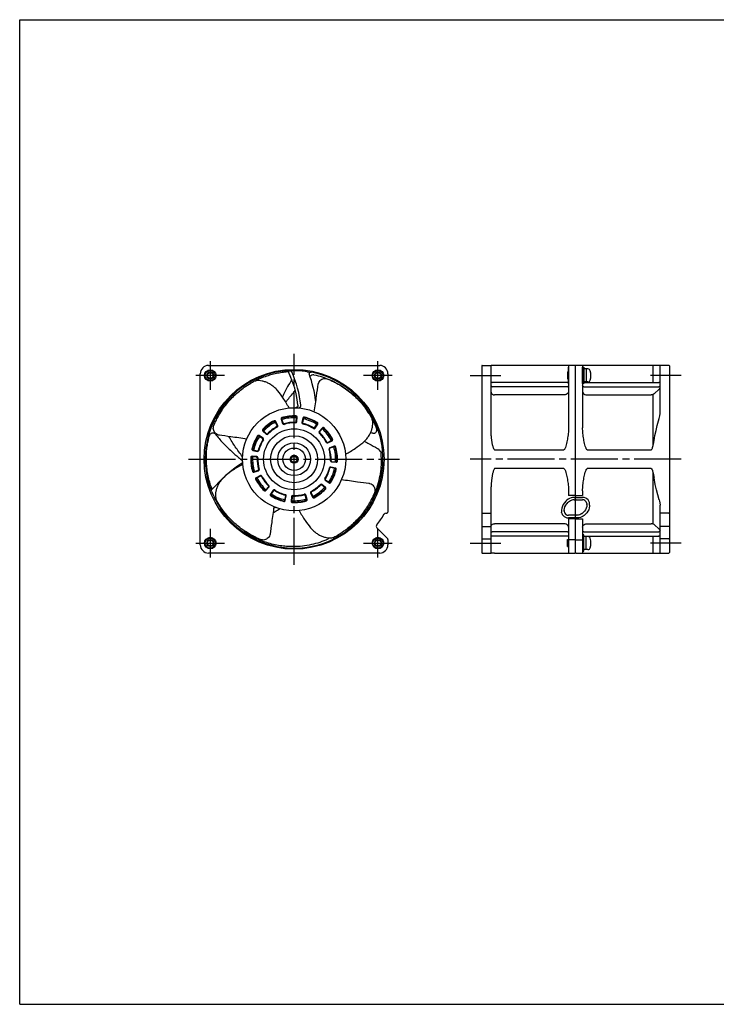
# Model space of a CAD drawing. Header units: millimetres. Extents: x 0 to 594, y 0 to 420.
# Tile 1 of 2: x 0 to 297, y 0 to 420. Entities that reach past the tile are written whole.
import ezdxf

# ---------------------------------------------------------------- set-up
doc = ezdxf.new("R2010")
doc.units = ezdxf.units.MM
doc.linetypes.add('CENTER', pattern=[27, 20, -2, 3, -2])
doc.linetypes.add('HS', pattern=[0])

msp = doc.modelspace()

# ---------------------------------------------------------------- linework, layer by layer
at = {"color": 7, "linetype": 'HS'}
for p, q in [((0, 420), (594, 420)), ((0, 0), (0, 420)), ((0, 0), (594, 0))]:
    msp.add_line(p, q, dxfattribs=at)
at = {"color": 7, "linetype": 'CENTER'}
for p, q in [((117, 187.5), (117, 277.5)), ((81.25, 274.36), (81.25, 262.14)), ((152.75, 262.14), (152.75, 274.36)), ((87.36, 268.25), (75.14, 268.25)), ((158.86, 268.25), (146.64, 268.25)), ((192, 268.25), (205.11, 268.25)), ((282, 268.25), (268.89, 268.25)), ((72, 232.5), (162, 232.5)), ((282, 232.5), (192, 232.5)), ((81.25, 202.86), (81.25, 190.64)), ((152.75, 190.64), (152.75, 202.86)), ((75.14, 196.75), (87.36, 196.75)), ((146.64, 196.75), (158.86, 196.75)), ((192, 196.75), (205.11, 196.75)), ((282, 196.75), (268.89, 196.75))]:
    msp.add_line(p, q, dxfattribs=at)
at = {"color": 7}
for p, q in [((77, 196), (77, 269)), ((80.5, 272.5), (153.5, 272.5)), ((114.74, 270.09), (114.62, 270.33)), ((124.15, 269.72), (124.22, 269.53)), ((157, 269), (157, 210)), ((197, 272.3), (197, 192.7)), ((197.2, 272.5), (201, 272.5)), ((201, 244.29), (201, 272.5)), ((202.5, 272.5), (201, 272.5)), ((236.8, 272.5), (202.5, 272.5)), ((233.5, 269.75), (234, 269.75)), ((233.5, 269.75), (233.5, 266.75)), ((233.5, 269.5), (234, 269.5)), ((234, 272.5), (234, 245.95)), ((234, 264.75), (234, 271.75)), ((237, 192.7), (237, 272.3)), ((276.8, 272.5), (237.2, 272.5)), ((240, 272.5), (240, 265.42)), ((240, 271.75), (240.5, 271.75)), ((240, 264.75), (240, 271.75)), ((240.5, 271.75), (240.5, 264.75)), ((241.5, 271), (240.5, 271)), ((241.5, 271), (241.5, 265.5)), ((242.27, 271), (241.5, 271)), ((270, 272.5), (270, 265.24)), ((273, 252.05), (273, 272.5)), ((277, 272.3), (277, 192.7)), ((233.5, 265.24), (201.5, 265.24)), ((233.5, 267), (234, 267)), ((233.5, 266.75), (234, 266.75)), ((240, 265.42), (240, 263.22)), ((240.5, 264.75), (240, 264.75)), ((241.5, 265.5), (240.5, 265.5)), ((240.5, 265.24), (272.5, 265.24)), ((242.27, 265.5), (241.5, 265.5)), ((114.24, 263.48), (114.21, 263.42)), ((233.5, 263.4), (201.5, 263.4)), ((240, 263.22), (240, 245.95)), ((240.5, 263.4), (272.5, 263.4)), ((270.45, 260.4), (272.68, 262.39)), ((232, 259.99), (202.5, 259.99)), ((242, 259.99), (269.27, 259.99)), ((270, 260.14), (270, 238.09)), ((109.79, 246.77), (108.91, 248.57)), ((110, 246.88), (109.13, 248.68)), ((111.46, 249.62), (112.07, 247.71)), ((111.69, 249.69), (112.3, 247.79)), ((117.89, 248.47), (118.03, 250.47)), ((118.13, 248.45), (118.27, 250.45)), ((120.76, 250.1), (120.34, 248.14)), ((120.99, 250.05), (120.58, 248.09)), ((103.64, 244.55), (105.13, 243.21)), ((103.8, 244.73), (105.29, 243.39)), ((125.76, 245.88), (126.88, 247.54)), ((125.96, 245.75), (127.08, 247.41)), ((129.05, 245.86), (127.71, 244.37)), ((129.23, 245.7), (127.89, 244.21)), ((103.62, 241.26), (101.96, 242.38)), ((103.75, 241.46), (102.09, 242.58)), ((131.27, 239.71), (133.07, 240.59)), ((131.38, 239.5), (133.18, 240.37)), ((99.4, 236.26), (101.36, 235.84)), ((99.45, 236.49), (101.41, 236.08)), ((134.12, 238.04), (132.21, 237.43)), ((134.19, 237.81), (132.29, 237.2)), ((202.5, 236.5), (232, 236.5)), ((242, 236.5), (269.27, 236.5)), ((101.03, 233.39), (99.03, 233.53)), ((101.05, 233.63), (99.05, 233.77)), ((132.95, 231.37), (134.95, 231.23)), ((132.97, 231.61), (134.97, 231.47)), ((99.81, 227.19), (101.71, 227.8)), ((99.88, 226.96), (101.79, 227.57)), ((134.55, 228.51), (132.59, 228.92)), ((134.6, 228.74), (132.64, 229.16)), ((232, 228.49), (202.5, 228.49)), ((269.27, 228.49), (242, 228.49)), ((270, 226.91), (270, 204.86)), ((102.62, 225.5), (100.82, 224.63)), ((102.73, 225.29), (100.93, 224.41)), ((130.25, 223.54), (131.91, 222.42)), ((130.38, 223.74), (132.04, 222.62)), ((81.19, 220.09), (81.32, 220.24)), ((104.77, 219.3), (106.11, 220.79)), ((104.95, 219.14), (106.29, 220.63)), ((108.04, 219.25), (106.92, 217.59)), ((108.24, 219.12), (107.12, 217.46)), ((130.2, 220.27), (128.71, 221.61)), ((130.36, 220.45), (128.87, 221.79)), ((201, 192.5), (201, 220.71)), ((234, 219.05), (234, 217)), ((240, 219.05), (240, 217)), ((113.01, 214.95), (113.42, 216.91)), ((113.24, 214.9), (113.66, 216.86)), ((115.87, 216.55), (115.73, 214.55)), ((116.11, 216.53), (115.97, 214.53)), ((122.31, 215.31), (121.7, 217.21)), ((122.54, 215.38), (121.93, 217.29)), ((124, 218.12), (124.87, 216.32)), ((124.21, 218.23), (125.09, 216.43)), ((150.74, 215.63), (150.58, 215.3)), ((151.22, 216.79), (151.23, 216.79)), ((151.52, 217.44), (151.77, 217.42)), ((236.8, 217), (234, 217)), ((237.2, 217), (240, 217)), ((85.58, 211.74), (85.43, 211.53)), ((273, 192.5), (273, 212.95)), ((144.84, 206.78), (144.56, 206.83)), ((144.81, 207.02), (144.74, 207.04)), ((156.24, 209.5), (156.5, 209.5)), ((197.2, 209.5), (201, 209.5)), ((234, 207.04), (234, 192.5)), ((237, 207.04), (234, 207.04)), ((237, 207.04), (240, 207.04)), ((240, 207.04), (240, 199.58)), ((276.8, 209.5), (273, 209.5)), ((156.85, 198.66), (152.32, 203.19)), ((197, 203.83), (201, 203.83)), ((232, 205.01), (202.5, 205.01)), ((242, 205.01), (269.27, 205.01)), ((270.45, 204.6), (272.68, 202.61)), ((277, 203.83), (273, 203.83)), ((157, 198.3), (157, 196)), ((197.2, 198.51), (201, 198.51)), ((233.5, 201.6), (201.5, 201.6)), ((233.5, 199.76), (201.5, 199.76)), ((233.5, 198.25), (234, 198.25)), ((233.5, 195.25), (233.5, 198.25)), ((233.5, 198), (234, 198)), ((234, 200.25), (234, 193.25)), ((237, 198.16), (234, 198.16)), ((237, 198.16), (234, 198.16)), ((237, 198.16), (240, 198.16)), ((237, 198.16), (240, 198.16)), ((240.5, 200.25), (240, 200.25)), ((240, 200.25), (240, 193.25)), ((240, 199.58), (240, 192.5)), ((240.5, 201.6), (272.5, 201.6)), ((240.5, 193.25), (240.5, 200.25)), ((240.5, 199.76), (272.5, 199.76)), ((241.5, 199.5), (240.5, 199.5)), ((242.27, 199.5), (241.5, 199.5)), ((241.5, 194), (241.5, 199.5)), ((270, 199.76), (270, 192.5)), ((276.8, 198.51), (273, 198.51)), ((233.5, 195.5), (234, 195.5)), ((233.5, 195.25), (234, 195.25)), ((240, 193.25), (240.5, 193.25)), ((241.5, 194), (240.5, 194)), ((242.27, 194), (241.5, 194)), ((153.5, 192.5), (80.5, 192.5)), ((197.2, 192.5), (201, 192.5)), ((202.5, 192.5), (201, 192.5)), ((202.5, 192.5), (236.8, 192.5)), ((237.2, 192.5), (276.8, 192.5))]:
    msp.add_line(p, q, dxfattribs=at)
for p, q in [((233.97, 214.19), (234.3, 214.46)), ((234.36, 214.5), (234.3, 214.46)), ((236.44, 216.25), (236.8, 216.25)), ((236.44, 215.22), (236.8, 215.22)), ((237, 215.42), (237, 215.54)), ((237.2, 216.25), (240, 216.25)), ((237.2, 215.22), (240, 215.22)), ((232.2, 210.8), (232.2, 210.7)), ((232.2, 210.66), (232.2, 210.7)), ((232.2, 210.4), (232.2, 210.66)), ((232.2, 210.4), (232.2, 210.28)), ((233.97, 214.19), (233.9, 214.13)), ((241.8, 213.61), (241.8, 213.52)), ((241.8, 213.5), (241.8, 213.52)), ((241.8, 213.5), (241.8, 213.26)), ((241.8, 213.11), (241.8, 213.26)), ((236.8, 208.61), (234, 208.61)), ((236.8, 207.45), (234, 207.45)), ((237.56, 208.61), (237.2, 208.61)), ((237.56, 207.45), (237.2, 207.45)), ((239.68, 209.33), (239.77, 209.4)), ((239.78, 209.4), (239.77, 209.4)), ((239.77, 209.4), (239.77, 209.4)), ((240.09, 209.65), (239.78, 209.4)), ((240.09, 209.65), (240.2, 209.74)), ((240.2, 209.74), (240.2, 209.74)), ((240.2, 209.74), (240.2, 209.74))]:
    msp.add_line(p, q)
for points in [[(118.65, 255.6), (118.3, 258.03), (117.83, 260.43), (117.24, 262.8), (116.51, 265.13), (115.67, 267.43), (114.63, 269.82)], [(115.97, 269.81), (115.84, 269.98), (115.66, 270.08), (115.4, 270.12)], [(122.56, 269.85), (122.98, 269.78), (123.36, 269.71), (123.66, 269.65), (123.86, 269.61), (123.94, 269.59)], [(201, 261.05), (201.07, 260.73), (201.28, 260.43), (201.61, 260.2), (202.02, 260.05), (202.5, 259.99)], [(234, 261.41), (233.93, 261.05), (233.74, 260.71), (233.43, 260.42), (233.03, 260.19), (232.56, 260.05), (232, 259.99)], [(240, 261.41), (240.07, 261.05), (240.26, 260.71), (240.57, 260.42), (240.97, 260.19), (241.44, 260.05), (242, 259.99)], [(272.68, 262.39), (272.82, 262.54), (272.92, 262.71), (273, 263.05)], [(270.45, 260.4), (270.15, 260.19), (269.78, 260.05), (269.27, 259.99)], [(118.65, 255.6), (118.65, 255.45), (118.63, 255.3), (118.59, 255.15), (118.53, 255.01), (118.44, 254.88), (118.34, 254.77), (118.22, 254.67), (118.09, 254.59), (117.94, 254.53), (117.79, 254.5), (117.64, 254.49), (117.63, 254.49)], [(118.65, 254.44), (118.94, 254.45), (119.23, 254.53), (119.49, 254.67), (119.7, 254.88), (119.83, 255.14), (119.87, 255.5)], [(272.68, 249.83), (272.84, 250.44), (272.94, 251.07), (273, 252.05)], [(270.45, 240.39), (270.83, 242.59), (271.3, 244.78), (271.84, 246.95), (272.68, 249.83)], [(202.5, 236.5), (202.25, 236.71), (202.1, 237.01), (201.99, 237.33), (201.89, 237.65), (201.8, 237.97), (201.72, 238.29), (201.65, 238.62), (201.58, 238.95), (201.51, 239.28), (201.45, 239.61), (201.39, 239.94), (201.34, 240.27), (201.29, 240.6), (201.24, 240.93), (201.2, 241.27), (201.16, 241.6), (201.13, 241.93), (201.09, 242.27), (201.07, 242.6), (201.04, 242.93), (201.03, 243.27), (201.01, 243.6), (201, 243.94), (201, 244.29)], [(269.27, 236.5), (269.45, 236.61), (269.57, 236.8), (269.66, 236.99), (269.74, 237.2), (269.81, 237.4), (269.87, 237.61), (269.93, 237.82), (269.99, 238.03), (270.04, 238.24), (270.09, 238.46), (270.14, 238.67), (270.18, 238.88), (270.22, 239.1), (270.27, 239.31), (270.31, 239.52), (270.34, 239.74), (270.38, 239.95), (270.42, 240.17), (270.45, 240.39)], [(95.02, 231.54), (95.02, 231.52), (95.02, 231.46), (95.02, 231.4), (95.01, 231.34), (95, 231.28), (94.98, 231.22), (94.96, 231.17), (94.94, 231.11), (94.92, 231.06), (94.89, 231), (94.86, 230.95), (94.82, 230.9), (94.79, 230.86), (94.75, 230.81), (94.7, 230.77), (94.66, 230.73), (94.61, 230.69), (94.56, 230.66)], [(202.5, 228.49), (202.25, 228.29), (202.1, 227.99), (201.99, 227.67), (201.89, 227.35), (201.8, 227.03), (201.72, 226.71), (201.65, 226.38), (201.58, 226.05), (201.51, 225.72), (201.45, 225.39), (201.39, 225.06), (201.34, 224.73), (201.29, 224.4), (201.24, 224.07), (201.2, 223.73), (201.16, 223.4), (201.13, 223.07), (201.09, 222.73), (201.07, 222.4), (201.04, 222.07), (201.03, 221.73), (201.01, 221.4), (201, 221.06), (201, 220.71)], [(269.27, 228.49), (269.45, 228.39), (269.57, 228.2), (269.66, 228.01), (269.74, 227.8), (269.81, 227.6), (269.87, 227.39), (269.93, 227.18), (269.99, 226.97), (270.04, 226.76), (270.09, 226.54), (270.14, 226.33), (270.18, 226.12), (270.22, 225.9), (270.27, 225.69), (270.31, 225.48), (270.34, 225.26), (270.38, 225.05), (270.42, 224.83), (270.45, 224.61)], [(272.68, 215.17), (272.04, 217.32), (271.47, 219.48), (270.98, 221.67), (270.45, 224.61)], [(81.87, 218.64), (81.72, 219.04), (81.59, 219.4), (81.49, 219.69), (81.43, 219.89), (81.41, 219.97)], [(150.58, 215.3), (150.26, 214.65), (149.87, 213.94), (149.44, 213.17), (148.95, 212.36), (148.42, 211.55), (147.74, 210.56)], [(151.23, 216.79), (151.22, 216.74), (151.18, 216.61), (151.09, 216.4), (150.96, 216.11), (150.74, 215.63)], [(272.68, 215.17), (272.84, 214.56), (272.94, 213.93), (273, 212.95)], [(85.19, 212.9), (85.12, 212.76), (85.12, 212.55), (85.22, 212.3)], [(85.89, 211.82), (85.86, 211.79)], [(147.13, 209.72), (146.78, 209.27), (146.44, 208.84), (146.1, 208.43), (145.78, 208.06), (145.48, 207.72), (145.23, 207.44), (145.02, 207.22), (144.88, 207.08), (144.81, 207.02)], [(201, 203.95), (201.07, 204.27), (201.28, 204.57), (201.61, 204.8), (202.02, 204.95), (202.5, 205.01)], [(234, 203.59), (233.93, 203.95), (233.74, 204.29), (233.43, 204.58), (233.03, 204.81), (232.56, 204.95), (232, 205.01)], [(240, 203.59), (240.07, 203.95), (240.26, 204.29), (240.57, 204.58), (240.97, 204.81), (241.44, 204.95), (242, 205.01)], [(270.45, 204.6), (270.15, 204.81), (269.78, 204.95), (269.27, 205.01)], [(272.68, 202.61), (272.82, 202.46), (272.92, 202.29), (273, 201.95)]]:
    msp.add_lwpolyline(points, dxfattribs=at)
for points in [[(232.86, 214.63), (232.24, 213.97), (231.75, 213.23), (231.37, 212.45), (231.13, 211.63), (231.02, 210.81), (231, 209.94)], [(232.86, 214.63), (233.27, 214.99)], [(236.44, 216.25), (235.76, 216.2), (235.1, 216.05), (234.47, 215.8), (233.89, 215.47), (233.27, 214.99)], [(237.2, 216.25), (237.08, 216.28), (237, 216.38)], [(243, 212.88), (242.98, 213.47), (242.89, 214.06), (242.67, 214.64), (242.33, 215.16), (241.87, 215.61), (241.31, 215.95), (240.69, 216.17), (240, 216.25)], [(241.8, 213.61), (241.73, 213.99), (241.56, 214.36), (241.3, 214.69), (240.96, 214.95), (240.54, 215.14), (240, 215.22)], [(232.2, 210.8), (232.29, 211.5), (232.49, 212.21), (232.82, 212.89), (233.28, 213.53), (233.9, 214.13)], [(232.2, 210.28), (232.25, 209.87), (232.42, 209.48), (232.68, 209.14), (233.03, 208.87), (233.46, 208.69), (234, 208.61)], [(241.8, 213.11), (241.74, 212.36), (241.54, 211.64), (241.23, 210.96), (240.79, 210.33), (240.2, 209.74)], [(242.97, 212.47), (242.84, 211.71), (242.61, 210.98), (242.27, 210.3), (241.83, 209.66), (241.3, 209.09), (240.6, 208.5)], [(243, 212.88), (242.97, 212.47)], [(231.1, 209.55), (231.04, 209.73), (231, 209.94)], [(231.1, 209.55), (231.3, 209), (231.64, 208.5), (232.09, 208.08), (232.65, 207.75), (233.29, 207.53), (234, 207.45)], [(237.2, 207.45), (237.08, 207.46), (237, 207.49)], [(239.68, 209.33), (239.27, 209.05), (238.8, 208.83), (238.3, 208.69), (237.56, 208.61)], [(240.17, 208.2), (239.64, 207.91), (239.06, 207.68), (238.44, 207.53), (237.56, 207.45)], [(240.6, 208.5), (240.17, 208.2)]]:
    msp.add_lwpolyline(points)
for centre, radius in [((117, 232.5), 38.35), ((81.25, 268.25), 2.45), ((81.25, 268.25), 2.15), ((81.25, 268.25), 1.5), ((81.25, 268.25), 1.25), ((152.75, 268.25), 2.45), ((152.75, 268.25), 2.15), ((152.75, 268.25), 1.5), ((152.75, 268.25), 1.25), ((117, 232.5), 22), ((117, 232.5), 13), ((117, 232.5), 10), ((117, 232.5), 7), ((117, 232.5), 4.8), ((117, 232.5), 1.71), ((117, 232.5), 1.51), ((117, 232.5), 1.32), ((81.25, 196.75), 2.45), ((81.25, 196.75), 2.15), ((81.25, 196.75), 1.5), ((81.25, 196.75), 1.25), ((152.75, 196.75), 2.45), ((152.75, 196.75), 2.15), ((152.75, 196.75), 1.5), ((152.75, 196.75), 1.25)]:
    msp.add_circle(centre, radius, dxfattribs=at)
for centre, radius, start, end in [((80.5, 269), 3.5, 90, 180), ((117, 232.5), 37.9, 93.5942, 199.1203), ((73.02, 250.4), 44.9, 25.9529, 26.1981), ((117, 232.5), 37.72, 94.35, 95.4903), ((114.18, 269.61), 0.5, 25.0231, 94.3451), ((113.96, 270.07), 0.5, 25.6603, 28.2214), ((73.02, 250.4), 45.92, 25.0264, 25.6705), ((117, 232.5), 37.66, 92.4338, 93.4464), ((117.91, 233.36), 36.85, 87.9032, 93.9101), ((73.02, 250.4), 47.13, 6.2212, 24.326), ((118.08, 242.72), 27.49, 82.5076, 87.54), ((116.79, 232.45), 37.84, 81.2171, 82.59), ((123.85, 269.09), 0.5, 79.3962, 200.21), ((73.02, 250.4), 53.66, 7.2828, 20.1943), ((117, 232.5), 37.73, 78.9628, 79.3939), ((117, 232.5), 37.9, 336.5594, 79.1203), ((153.5, 269), 3.5, 0, 90), ((197.2, 272.3), 0.2, 90, 180), ((236.8, 272.3), 0.2, 0, 90), ((237.2, 272.3), 0.2, 90.0099, 179.9901), ((242.27, 269.98), 1.02, 16.6021, 89.999), ((236.47, 268.25), 7.07, 343.3983, 16.6016), ((276.8, 272.3), 0.2, 0, 90), ((242.27, 266.52), 1.02, 270.0007, 343.3978), ((117, 232.5), 18.5, 117.5384, 136.3549), ((117, 232.5), 18.26, 117.5384, 136.3549), ((117, 232.5), 17.71, 116.7264, 137.1668), ((108.68, 248.46), 0.5, 25.9466, 117.5384), ((108.68, 248.46), 0.259, 25.9466, 117.5384), ((111.93, 249.77), 0.5, 106.3549, 197.9466), ((111.93, 249.77), 0.259, 106.3549, 197.9466), ((117, 232.5), 17.71, 86.7264, 107.1668), ((117, 232.5), 18.5, 87.5384, 106.3549), ((117, 232.5), 18.26, 87.5384, 106.3549), ((117, 232.5), 15.74, 87.7374, 106.1559), ((117, 232.5), 15.5, 87.7374, 106.1559), ((117.63, 248.49), 0.5, 267.7374, 355.9466), ((117.63, 248.49), 0.259, 267.7374, 355.9466), ((117.77, 250.48), 0.259, 355.9466, 87.5384), ((117.77, 250.48), 0.5, 355.9466, 87.5384), ((120.83, 248.04), 0.5, 167.9466, 256.1559), ((120.83, 248.04), 0.259, 167.9466, 256.1559), ((121.25, 249.99), 0.5, 76.3549, 167.9466), ((117, 232.5), 17.71, 56.7264, 77.1668), ((121.25, 249.99), 0.259, 76.3549, 167.9466), ((117, 232.5), 18.26, 57.5384, 76.3549), ((117, 232.5), 18.5, 57.5384, 76.3549), ((126.66, 247.69), 0.259, 325.9466, 57.5384), ((126.66, 247.69), 0.5, 325.9466, 57.5384), ((103.97, 244.92), 0.5, 136.3549, 227.9466), ((103.97, 244.92), 0.259, 136.3549, 227.9466), ((117, 232.5), 15.74, 117.7374, 136.1559), ((117, 232.5), 15.5, 117.7374, 136.1559), ((109.55, 246.66), 0.259, 297.7374, 25.9466), ((109.55, 246.66), 0.5, 297.7374, 25.9466), ((112.55, 247.87), 0.5, 197.9466, 286.1559), ((112.55, 247.87), 0.259, 197.9466, 286.1559), ((117, 232.5), 15.5, 57.7374, 76.1559), ((117, 232.5), 15.74, 57.7374, 76.1559), ((125.54, 246.03), 0.5, 237.7374, 325.9466), ((125.54, 246.03), 0.259, 237.7374, 325.9466), ((128.08, 244.04), 0.5, 137.9466, 226.1559), ((117, 232.5), 15.5, 27.7374, 46.1559), ((128.08, 244.04), 0.259, 137.9466, 226.1559), ((117, 232.5), 15.74, 27.7374, 46.1559), ((117, 232.5), 17.71, 26.7264, 47.1668), ((129.42, 245.53), 0.5, 46.3549, 137.9466), ((129.42, 245.53), 0.259, 46.3549, 137.9466), ((117, 232.5), 18.26, 27.5384, 46.3549), ((117, 232.5), 18.5, 27.5384, 46.3549), ((117, 232.5), 18.5, 147.5384, 166.3549), ((117, 232.5), 18.26, 147.5384, 166.3549), ((117, 232.5), 17.71, 146.7264, 167.1668), ((101.81, 242.16), 0.5, 55.9466, 147.5384), ((101.81, 242.16), 0.259, 55.9466, 147.5384), ((117, 232.5), 15.74, 147.7374, 166.1559), ((117, 232.5), 15.5, 147.7374, 166.1559), ((103.47, 241.04), 0.259, 327.7374, 55.9466), ((103.47, 241.04), 0.5, 327.7374, 55.9466), ((105.46, 243.58), 0.5, 227.9466, 316.1559), ((105.46, 243.58), 0.259, 227.9466, 316.1559), ((131.16, 239.95), 0.5, 207.7374, 295.9466), ((131.16, 239.95), 0.259, 207.7374, 295.9466), ((132.96, 240.82), 0.259, 295.9466, 27.5384), ((132.96, 240.82), 0.5, 295.9466, 27.5384), ((99.51, 236.75), 0.5, 166.3549, 257.9466), ((99.51, 236.75), 0.259, 166.3549, 257.9466), ((101.46, 236.33), 0.5, 257.9466, 346.1559), ((101.46, 236.33), 0.259, 257.9466, 346.1559), ((132.37, 236.95), 0.5, 107.9466, 196.1559), ((117, 232.5), 15.5, 357.7374, 16.1559), ((132.37, 236.95), 0.259, 107.9466, 196.1559), ((117, 232.5), 15.74, 357.7374, 16.1559), ((117, 232.5), 17.71, 356.7264, 17.1668), ((134.27, 237.57), 0.5, 16.3549, 107.9466), ((134.27, 237.57), 0.259, 16.3549, 107.9466), ((117, 232.5), 18.26, 357.5384, 16.3549), ((117, 232.5), 18.5, 357.5384, 16.3549), ((117, 232.5), 18.5, 177.5384, 196.3549), ((99.02, 233.27), 0.5, 85.9466, 177.5384), ((117, 232.5), 18.26, 177.5384, 196.3549), ((99.02, 233.27), 0.259, 85.9466, 177.5384), ((117, 232.5), 17.71, 176.7264, 197.1668), ((101.01, 233.13), 0.259, 357.7374, 85.9466), ((101.01, 233.13), 0.5, 357.7374, 85.9466), ((117, 232.5), 15.74, 177.7374, 196.1559), ((117, 232.5), 15.5, 177.7374, 196.1559), ((132.99, 231.87), 0.5, 177.7374, 265.9466), ((132.99, 231.87), 0.259, 177.7374, 265.9466), ((134.98, 231.73), 0.5, 265.9466, 357.5384), ((134.98, 231.73), 0.259, 265.9466, 357.5384), ((123.49, 185.46), 53.66, 122.6231, 140.1943), ((99.73, 227.43), 0.5, 196.3549, 287.9466), ((99.73, 227.43), 0.259, 196.3549, 287.9466), ((101.63, 228.05), 0.259, 287.9466, 16.1559), ((101.63, 228.05), 0.5, 287.9466, 16.1559), ((117, 232.5), 15.5, 327.7374, 346.1559), ((117, 232.5), 15.74, 327.7374, 346.1559), ((117, 232.5), 17.71, 326.7264, 347.1668), ((132.54, 228.67), 0.5, 77.9466, 166.1559), ((132.54, 228.67), 0.259, 77.9466, 166.1559), ((117, 232.5), 18.26, 327.5384, 346.3549), ((117, 232.5), 18.5, 327.5384, 346.3549), ((134.49, 228.25), 0.259, 346.3549, 77.9466), ((134.49, 228.25), 0.5, 346.3549, 77.9466), ((101.04, 224.18), 0.5, 115.9466, 207.5384), ((117, 232.5), 18.5, 207.5384, 226.3549), ((101.04, 224.18), 0.259, 115.9466, 207.5384), ((117, 232.5), 18.26, 207.5384, 226.3549), ((117, 232.5), 17.71, 206.7264, 227.1668), ((102.84, 225.05), 0.5, 27.7374, 115.9466), ((102.84, 225.05), 0.259, 27.7374, 115.9466), ((117, 232.5), 15.74, 207.7374, 226.1559), ((117, 232.5), 15.5, 207.7374, 226.1559), ((130.53, 223.96), 0.5, 147.7374, 235.9466), ((130.53, 223.96), 0.259, 147.7374, 235.9466), ((132.19, 222.84), 0.259, 235.9466, 327.5384), ((117, 232.5), 37.73, 198.9628, 199.3939), ((81.88, 220.14), 0.5, 199.3962, 320.21), ((117.15, 232.34), 37.84, 201.2171, 202.59), ((104.58, 219.47), 0.5, 226.3549, 317.9466), ((104.58, 219.47), 0.259, 226.3549, 317.9466), ((105.92, 220.96), 0.259, 317.9466, 46.1559), ((105.92, 220.96), 0.5, 317.9466, 46.1559), ((108.46, 218.97), 0.5, 57.7374, 145.9466), ((108.46, 218.97), 0.259, 57.7374, 145.9466), ((117, 232.5), 15.74, 237.7374, 256.1559), ((117, 232.5), 15.5, 237.7374, 256.1559), ((124.45, 218.34), 0.5, 117.7374, 205.9466), ((124.45, 218.34), 0.259, 117.7374, 205.9466), ((117, 232.5), 15.5, 297.7374, 316.1559), ((117, 232.5), 15.74, 297.7374, 316.1559), ((117, 232.5), 17.71, 296.7264, 317.1668), ((117, 232.5), 18.26, 297.5384, 316.3549), ((117, 232.5), 18.5, 297.5384, 316.3549), ((128.54, 221.42), 0.5, 47.9466, 136.1559), ((128.54, 221.42), 0.259, 47.9466, 136.1559), ((130.03, 220.08), 0.259, 316.3549, 47.9466), ((130.03, 220.08), 0.5, 316.3549, 47.9466), ((132.19, 222.84), 0.5, 235.9466, 327.5384), ((107.61, 228.33), 27.49, 202.5076, 207.54), ((115.8, 232.86), 36.85, 207.9032, 213.9101), ((107.34, 217.31), 0.5, 145.9466, 237.5384), ((117, 232.5), 18.5, 237.5384, 256.3549), ((107.34, 217.31), 0.259, 145.9466, 237.5384), ((117, 232.5), 18.26, 237.5384, 256.3549), ((117, 232.5), 17.71, 236.7264, 257.1668), ((112.75, 215.01), 0.5, 256.3549, 347.9466), ((112.75, 215.01), 0.259, 256.3549, 347.9466), ((113.17, 216.96), 0.259, 347.9466, 76.1559), ((113.17, 216.96), 0.5, 347.9466, 76.1559), ((116.23, 214.52), 0.5, 175.9466, 267.5384), ((116.37, 216.51), 0.5, 87.7374, 175.9466), ((116.23, 214.52), 0.259, 175.9466, 267.5384), ((117, 232.5), 17.71, 266.7264, 287.1668), ((116.37, 216.51), 0.259, 87.7374, 175.9466), ((117, 232.5), 18.5, 267.5384, 286.3549), ((117, 232.5), 18.26, 267.5384, 286.3549), ((117, 232.5), 15.74, 267.7374, 286.1559), ((117, 232.5), 15.5, 267.7374, 286.1559), ((121.45, 217.13), 0.5, 17.9466, 106.1559), ((121.45, 217.13), 0.259, 17.9466, 106.1559), ((122.07, 215.23), 0.259, 286.3549, 17.9466), ((122.07, 215.23), 0.5, 286.3549, 17.9466), ((125.32, 216.54), 0.5, 205.9466, 297.5384), ((125.32, 216.54), 0.259, 205.9466, 297.5384), ((154.49, 261.64), 45.3, 264.9542, 265.2475), ((150.77, 217), 0.5, 266.4231, 309.503), ((150.77, 217), 0.5, 309.5177, 335.3275), ((117, 232.5), 37.66, 335.3371, 336.4269), ((236.8, 217.2), 0.2, 270, 0), ((237.2, 217.2), 0.2, 180, 270), ((117, 232.5), 37.66, 212.4338, 213.4464), ((117, 232.5), 37.9, 213.5942, 317.2685), ((85.98, 211.08), 0.5, 145.6603, 148.2214), ((123.49, 185.46), 45.92, 145.0264, 145.6705), ((86.27, 211.5), 0.5, 145.0231, 214.3451), ((117, 232.5), 37.72, 214.35, 215.4903), ((123.49, 185.46), 44.9, 145.9529, 146.1981), ((117, 232.5), 37.77, 322.9039, 324.4862), ((117, 232.5), 37.66, 317.0324, 317.454), ((144.38, 207.37), 0.5, 317.4617, 39.3837), ((117, 232.5), 45, 321.5535, 328.551), ((156.24, 208.5), 1, 90, 148.551), ((156.5, 210), 0.5, 270, 0), ((197.2, 209.7), 0.2, 180, 270), ((276.8, 209.7), 0.2, 270, 0), ((153.03, 203.9), 1, 141.5535, 225), ((156.5, 198.3), 0.5, 0, 45), ((197.2, 198.31), 0.2, 90, 180), ((242.27, 198.48), 1.02, 16.6022, 89.9993), ((236.47, 196.75), 7.07, 343.3984, 16.6017), ((276.8, 198.31), 0.2, 0, 90), ((80.5, 196), 3.5, 180, 270), ((153.5, 196), 3.5, 270, 360), ((242.27, 195.02), 1.02, 270.001, 343.3979), ((197.2, 192.7), 0.2, 180, 270), ((236.8, 192.7), 0.2, 270, 0), ((237.2, 192.7), 0.2, 180.0099, 269.9901), ((276.8, 192.7), 0.2, 270, 0)]:
    msp.add_arc(centre, radius, start, end, dxfattribs=at)
for centre, radius, start, end in [((236.44, 211.84), 3.38, 89.9297, 127.9356), ((236.8, 216.45), 0.2, 270, 0), ((236.8, 215.42), 0.2, 270, 0), ((237.2, 215.42), 0.2, 180.0095, 269.9907), ((236.8, 208.41), 0.2, 0, 90), ((236.8, 207.25), 0.2, 0, 90)]:
    msp.add_arc(centre, radius, start, end)
for centre, major_axis, start_param, end_param in [((201.5, 265.59), (0.5, 0), 3.141593, 4.712389), ((233.5, 265.59), (0.5, 0), 4.712389, 6.283185), ((201.5, 263.75), (0.5, 0), 3.141593, 4.712389), ((233.5, 263.75), (0.5, 0), 4.712389, 6.283185), ((240.5, 201.25), (-0.5, 0), 4.712389, 6.283185), ((272.5, 201.25), (-0.5, 0), 3.141593, 4.712389), ((272.5, 199.41), (-0.5, 0), 3.141593, 4.712389)]:
    msp.add_ellipse(centre, major_axis=major_axis, ratio=0.707107, start_param=start_param, end_param=end_param, dxfattribs=at)
at = {"color": 7, "extrusion": (0, 0, -1)}
for centre, major_axis, start_param, end_param in [((272.5, 265.59), (-0.5, 0), 3.141593, 4.712389), ((240.5, 263.75), (-0.5, 0), 4.712389, 6.283185), ((272.5, 263.75), (-0.5, 0), 3.141593, 4.712389), ((201.5, 201.25), (0.5, 0), 3.141593, 4.712389), ((201.5, 199.41), (0.5, 0), 3.141593, 4.712389), ((233.5, 201.25), (0.5, 0), 4.712389, 6.283185), ((233.5, 199.41), (0.5, 0), 4.712389, 6.283185)]:
    msp.add_ellipse(centre, major_axis=major_axis, ratio=0.707107, start_param=start_param, end_param=end_param, dxfattribs=at)
for centre, ratio, start_param, end_param in [((237.2, 215.42), 0.998264, 3.141593, 3.148536), ((237.2, 208.41), 0.991233, 1.570796, 3.141593)]:
    msp.add_ellipse(centre, major_axis=(0.2, 0), ratio=ratio, start_param=start_param, end_param=end_param)
at = {"color": 7}
for points, knots in [([(100.2, 265.86), (101.02, 266.29), (102.73, 267.1), (105.23, 268.06), (107.67, 268.79), (110.02, 269.34), (112.13, 269.68), (113.66, 269.85), (114.37, 269.9), (114.58, 269.91)], [0.5993852, 0.5993852, 0.5993852, 0.5993852, 0.6771477, 0.7553974, 0.8143168, 0.8733752, 0.9322662, 0.9661372, 0.9806982, 0.9806982, 0.9806982, 0.9806982]), ([(82.77, 246.84), (83.05, 247.49), (83.6, 248.78), (84.7, 250.91), (86.09, 253.23), (87.8, 255.62), (89.65, 257.83), (91.61, 259.84), (93.65, 261.64), (95.95, 263.41), (97.59, 264.44), (98.51, 265.01)], [0, 0, 0, 0, 0.079184, 0.158578, 0.273841, 0.38979, 0.50505, 0.620934, 0.736181, 0.851953, 1, 1, 1, 1]), ([(98.51, 265.01), (98.55, 265.03), (98.78, 265.16), (99.29, 265.45), (99.76, 265.69), (100.02, 265.82)], [0, 0, 0, 0, 0.079504, 0.502602, 1, 1, 1, 1]), ([(110, 261.73), (109.62, 262.14), (108.87, 262.97), (107.58, 264.02), (106.2, 264.87), (104.78, 265.51), (103.37, 265.91), (102.09, 266.07), (100.97, 266.04), (100.33, 265.9), (100.02, 265.82)], [0, 0, 0, 0, 0.131855, 0.263706, 0.395593, 0.527478, 0.6587, 0.789932, 0.894963, 1, 1, 1, 1]), ([(116.01, 266.5), (115.4, 265.51), (113.96, 263.09), (112.7, 260.57), (112.01, 259.06)], [0.0885774, 0.0885774, 0.0885774, 0.0885774, 0.2803578, 0.553886, 0.553886, 0.553886, 0.553886]), ([(125.45, 268.58), (125.16, 268.52), (124.59, 268.39), (124.03, 268.05), (123.77, 267.85)], [0, 0, 0, 0, 0.4425366, 0.8958005, 0.8958005, 0.8958005, 0.8958005]), ([(125.45, 268.58), (126.64, 268.28), (129.02, 267.69), (132.52, 266.33), (135.97, 264.61), (138.97, 262.67), (141.47, 260.72), (143.54, 258.84), (145.49, 256.77), (147.18, 254.68), (148.63, 252.58), (149.88, 250.52), (150.85, 248.62), (151.6, 246.96), (151.96, 246.04), (152.14, 245.58)], [0, 0, 0, 0, 0.106751, 0.213503, 0.327647, 0.441783, 0.520147, 0.598689, 0.677148, 0.755397, 0.814317, 0.873375, 0.932266, 0.966137, 1, 1, 1, 1]), ([(127.27, 264.55), (127.29, 264.64), (127.39, 265.05), (127.71, 265.71), (128.4, 266.4), (129.22, 266.83), (130.09, 266.98), (130.8, 266.92), (131.2, 266.78), (131.34, 266.73)], [0.0372806, 0.0372806, 0.0372806, 0.0372806, 0.0851227, 0.2835863, 0.4460079, 0.6090079, 0.7575111, 0.9086322, 1, 1, 1, 1]), ([(131.34, 266.73), (131.99, 266.45), (133.28, 265.9), (135.41, 264.8), (137.73, 263.41), (140.12, 261.7), (142.33, 259.85), (144.34, 257.89), (146.14, 255.85), (147.91, 253.55), (148.94, 251.91), (149.51, 250.99)], [0, 0, 0, 0, 0.079184, 0.158578, 0.273841, 0.38979, 0.50505, 0.620934, 0.736181, 0.851953, 1, 1, 1, 1]), ([(114.84, 254.39), (114.44, 255.12), (113.66, 256.56), (112.09, 259.04), (110.79, 260.71), (110, 261.73)], [0, 0, 0, 0, 0.280574, 0.560595, 1, 1, 1, 1]), ([(113.45, 256.85), (113.73, 257.23), (115.01, 258.93), (116.39, 260.54), (117.5, 261.76)], [0.204439, 0.204439, 0.204439, 0.204439, 0.2798246, 0.5446268, 0.5446268, 0.5446268, 0.5446268]), ([(125.61, 252.74), (125.78, 253.86), (126.1, 256.11), (126.66, 260.11), (127.06, 262.98), (127.27, 264.55)], [0, 0, 0, 0, 0.279985, 0.559993, 1, 1, 1, 1]), ([(146.23, 239.5), (146.64, 239.88), (147.47, 240.63), (148.52, 241.92), (149.37, 243.3), (150.01, 244.72), (150.41, 246.13), (150.57, 247.41), (150.54, 248.53), (150.4, 249.17), (150.32, 249.48)], [0, 0, 0, 0, 0.131855, 0.263706, 0.395593, 0.527478, 0.6587, 0.789932, 0.894963, 1, 1, 1, 1]), ([(149.51, 250.99), (149.53, 250.95), (149.66, 250.72), (149.95, 250.21), (150.19, 249.74), (150.32, 249.48)], [0, 0, 0, 0, 0.079504, 0.502602, 1, 1, 1, 1]), ([(83.32, 243.29), (83.18, 243.39), (82.91, 243.59), (82.38, 243.69), (81.87, 243.62), (81.43, 243.4), (81.07, 243.04), (80.95, 242.74), (80.88, 242.58)], [0, 0, 0, 0, 0.1758976, 0.3520873, 0.5176995, 0.6748582, 0.8314862, 1, 1, 1, 1]), ([(85.13, 242.74), (85.12, 242.74), (85.07, 242.75), (84.92, 242.77), (84.46, 242.88), (83.79, 243.21), (83.1, 243.9), (82.67, 244.72), (82.52, 245.59), (82.58, 246.3), (82.72, 246.7), (82.77, 246.84)], [0, 0, 0, 0, 0.006536, 0.032537, 0.085123, 0.283586, 0.446008, 0.609008, 0.757511, 0.908632, 1, 1, 1, 1]), ([(150.59, 243.57), (150.76, 243.57), (151.1, 243.57), (151.58, 243.79), (151.96, 244.15), (152.18, 244.59), (152.27, 245.09), (152.18, 245.41), (152.14, 245.58)], [0, 0, 0, 0, 0.175897, 0.352087, 0.517699, 0.674858, 0.831486, 1, 1, 1, 1]), ([(234, 245.95), (234, 245.13), (233.95, 244.31), (233.79, 242.68), (233.67, 241.87), (233.38, 240.26), (233.21, 239.46), (232.9, 238.27), (232.79, 237.87), (232.58, 237.3), (232.51, 237.11), (232.37, 236.83), (232.32, 236.74), (232.22, 236.62), (232.18, 236.59), (232.1, 236.53), (232.05, 236.5), (232, 236.5)], [0, 0, 0, 0, 0.25, 0.25, 0.5, 0.5, 0.75, 0.75, 0.875, 0.875, 0.9375, 0.9375, 0.96875, 0.96875, 0.984375, 0.984375, 1, 1, 1, 1]), ([(242, 236.5), (241.95, 236.5), (241.9, 236.53), (241.81, 236.59), (241.78, 236.63), (241.68, 236.75), (241.63, 236.84), (241.49, 237.11), (241.41, 237.3), (241.21, 237.88), (241.09, 238.28), (240.78, 239.46), (240.62, 240.26), (240.33, 241.87), (240.21, 242.69), (240.05, 244.31), (240, 245.13), (240, 245.95)], [0, 0, 0, 0, 0.015625, 0.015625, 0.03125, 0.03125, 0.0625, 0.0625, 0.125, 0.125, 0.25, 0.25, 0.5, 0.5, 0.75, 0.75, 1, 1, 1, 1]), ([(82.03, 219.66), (81.81, 220.24), (81.3, 221.69), (80.62, 224.06), (80.05, 226.79), (79.68, 229.61), (79.55, 232.29), (79.6, 234.84), (79.81, 237.24), (80.13, 239.36), (80.51, 241.14), (80.76, 242.1), (80.88, 242.58)], [0.3883224, 0.3883224, 0.3883224, 0.3883224, 0.4417827, 0.5201471, 0.5986893, 0.6771477, 0.7553974, 0.8143168, 0.8733752, 0.9322662, 0.9661372, 1, 1, 1, 1]), ([(83.32, 243.29), (84.42, 242), (86.61, 239.41), (89.99, 236.1), (92.81, 233.62), (94.43, 232.35), (95.01, 231.91)], [0, 0, 0, 0, 0.2803579, 0.5604698, 0.7803343, 0.9002671, 0.9002671, 0.9002671, 0.9002671]), ([(96.76, 241.11), (95.64, 241.28), (93.39, 241.6), (89.39, 242.16), (86.52, 242.56), (85.13, 242.74)], [0, 0, 0, 0, 0.279985, 0.559993, 1, 1, 1, 1]), ([(95.03, 233.59), (93.97, 234.98), (91.88, 237.73), (90.07, 240.69), (89.23, 242.18)], [0, 0, 0, 0, 0.2798246, 0.5548565, 0.5548565, 0.5548565, 0.5548565]), ([(138.89, 234.66), (139.62, 235.06), (141.06, 235.84), (143.54, 237.41), (145.21, 238.71), (146.23, 239.5)], [0, 0, 0, 0, 0.280574, 0.560595, 1, 1, 1, 1]), ([(146.94, 240.16), (147.61, 239.83), (149.5, 238.87), (151.33, 237.8), (152.52, 237.11)], [0.6600798, 0.6600798, 0.6600798, 0.6600798, 0.7799636, 1, 1, 1, 1]), ([(153.92, 235.61), (154.01, 234.39), (154.18, 231.94), (153.97, 228.19), (153.4, 224.38), (152.48, 220.93), (151.53, 218.32), (150.96, 216.98), (150.74, 216.5)], [0, 0, 0, 0, 0.1067506, 0.2135028, 0.3276466, 0.4417827, 0.5201471, 0.5649722, 0.5649722, 0.5649722, 0.5649722]), ([(153.92, 235.61), (153.78, 235.86), (153.48, 236.37), (152.92, 236.85), (152.58, 237.07), (152.52, 237.11)], [0, 0, 0, 0, 0.442536, 0.896966, 1, 1, 1, 1]), ([(95.11, 230.34), (94.38, 229.94), (92.94, 229.16), (90.46, 227.59), (88.79, 226.29), (87.77, 225.5)], [0, 0, 0, 0, 0.280574, 0.560595, 1, 1, 1, 1]), ([(232, 228.49), (232.05, 228.49), (232.1, 228.47), (232.19, 228.41), (232.22, 228.37), (232.32, 228.25), (232.37, 228.16), (232.51, 227.89), (232.59, 227.7), (232.79, 227.12), (232.91, 226.72), (233.22, 225.54), (233.38, 224.74), (233.67, 223.13), (233.79, 222.31), (233.95, 220.69), (234, 219.87), (234, 219.05)], [0, 0, 0, 0, 0.015625, 0.015625, 0.03125, 0.03125, 0.0625, 0.0625, 0.125, 0.125, 0.25, 0.25, 0.5, 0.5, 0.75, 0.75, 1, 1, 1, 1]), ([(240, 219.05), (240, 219.87), (240.05, 220.69), (240.21, 222.32), (240.33, 223.13), (240.62, 224.74), (240.79, 225.54), (241.1, 226.73), (241.21, 227.13), (241.42, 227.7), (241.49, 227.89), (241.63, 228.17), (241.68, 228.26), (241.78, 228.38), (241.82, 228.41), (241.9, 228.47), (241.95, 228.49), (242, 228.49)], [0, 0, 0, 0, 0.25, 0.25, 0.5, 0.5, 0.75, 0.75, 0.875, 0.875, 0.9375, 0.9375, 0.96875, 0.96875, 0.984375, 0.984375, 1, 1, 1, 1]), ([(87.77, 225.5), (87.36, 225.12), (86.53, 224.37), (85.48, 223.08), (84.63, 221.7), (83.99, 220.28), (83.59, 218.87), (83.43, 217.59), (83.46, 216.47), (83.6, 215.83), (83.68, 215.52)], [0, 0, 0, 0, 0.131855, 0.263706, 0.395593, 0.527478, 0.6587, 0.789932, 0.894963, 1, 1, 1, 1]), ([(137.24, 223.89), (138.36, 223.72), (140.61, 223.4), (144.61, 222.84), (147.48, 222.44), (148.87, 222.26)], [0, 0, 0, 0, 0.279985, 0.559993, 1, 1, 1, 1]), ([(148.87, 222.26), (148.88, 222.26), (148.93, 222.25), (149.08, 222.23), (149.54, 222.12), (150.21, 221.79), (150.9, 221.1), (151.33, 220.28), (151.48, 219.41), (151.42, 218.7), (151.28, 218.3), (151.23, 218.16)], [0, 0, 0, 0, 0.006536, 0.032537, 0.085123, 0.283586, 0.446008, 0.609008, 0.757511, 0.908632, 1, 1, 1, 1]), ([(84.49, 214.01), (84.47, 214.05), (84.34, 214.28), (84.05, 214.79), (83.81, 215.26), (83.68, 215.52)], [0, 0, 0, 0, 0.079504, 0.502602, 1, 1, 1, 1]), ([(151.23, 218.16), (150.95, 217.51), (150.4, 216.22), (149.3, 214.09), (147.91, 211.77), (146.2, 209.38), (144.35, 207.17), (142.39, 205.16), (140.35, 203.36), (138.05, 201.59), (136.41, 200.56), (135.49, 199.99)], [0, 0, 0, 0, 0.079184, 0.158578, 0.273841, 0.38979, 0.50505, 0.620934, 0.736181, 0.851953, 1, 1, 1, 1]), ([(102.66, 198.27), (102.01, 198.55), (100.72, 199.1), (98.59, 200.2), (96.27, 201.59), (93.88, 203.3), (91.67, 205.15), (89.66, 207.11), (87.86, 209.15), (86.09, 211.45), (85.06, 213.09), (84.49, 214.01)], [0, 0, 0, 0, 0.079184, 0.158578, 0.273841, 0.38979, 0.50505, 0.620934, 0.736181, 0.851953, 1, 1, 1, 1]), ([(108.39, 212.26), (108.22, 211.14), (107.9, 208.89), (107.34, 204.89), (106.94, 202.02), (106.76, 200.63)], [0, 0, 0, 0, 0.279985, 0.559993, 1, 1, 1, 1]), ([(108, 209.59), (108.32, 209.79), (109.25, 210.38), (110.16, 210.99), (110.76, 211.4)], [0.7186179, 0.7186179, 0.7186179, 0.7186179, 0.7803344, 0.9002672, 0.9002672, 0.9002672, 0.9002672]), ([(119.16, 210.61), (119.56, 209.88), (120.34, 208.44), (121.91, 205.96), (123.21, 204.29), (124, 203.27)], [0, 0, 0, 0, 0.280574, 0.560595, 1, 1, 1, 1]), ([(144.87, 207.47), (144.67, 207.25), (143.93, 206.43), (142.79, 205.28), (141.45, 204.06), (140.68, 203.43), (140.3, 203.12)], [0.8518166, 0.8518166, 0.8518166, 0.8518166, 0.8733752, 0.9322662, 0.9661372, 1, 1, 1, 1]), ([(95.67, 202.04), (95.67, 202.04), (95.72, 201.89), (95.87, 201.58), (96.12, 201.37), (96.26, 201.26)], [0.6738007, 0.6738007, 0.6738007, 0.6738007, 0.6748579, 0.8314862, 1, 1, 1, 1]), ([(124, 203.27), (124.38, 202.86), (125.13, 202.03), (126.42, 200.98), (127.8, 200.13), (129.22, 199.49), (130.63, 199.09), (131.91, 198.93), (133.03, 198.96), (133.67, 199.1), (133.98, 199.18)], [0, 0, 0, 0, 0.131855, 0.263706, 0.395593, 0.527478, 0.6587, 0.789932, 0.894963, 1, 1, 1, 1]), ([(139.63, 202.82), (139.71, 202.83), (139.94, 202.9), (140.15, 203.03), (140.3, 203.12)], [0.7586549, 0.7586549, 0.7586549, 0.7586549, 0.831486, 1, 1, 1, 1]), ([(131.37, 198.35), (130.23, 197.89), (127.96, 196.97), (124.33, 196), (120.52, 195.37), (116.96, 195.18), (113.79, 195.29), (111.02, 195.59), (108.21, 196.12), (105.62, 196.82), (103.21, 197.66), (101, 198.59), (99.09, 199.56), (97.51, 200.46), (96.67, 201), (96.26, 201.26)], [0, 0, 0, 0, 0.106751, 0.213503, 0.327647, 0.441783, 0.520147, 0.598689, 0.677148, 0.755397, 0.814317, 0.873375, 0.932266, 0.966137, 1, 1, 1, 1]), ([(106.76, 200.63), (106.76, 200.62), (106.75, 200.57), (106.73, 200.42), (106.62, 199.96), (106.29, 199.29), (105.6, 198.6), (104.78, 198.17), (103.91, 198.02), (103.2, 198.08), (102.8, 198.22), (102.66, 198.27)], [0, 0, 0, 0, 0.006536, 0.032537, 0.085123, 0.283586, 0.446008, 0.609008, 0.757511, 0.908632, 1, 1, 1, 1]), ([(135.49, 199.99), (135.45, 199.97), (135.22, 199.84), (134.71, 199.55), (134.24, 199.31), (133.98, 199.18)], [0, 0, 0, 0, 0.079504, 0.502602, 1, 1, 1, 1])]:
    msp.add_open_spline(points, degree=3, knots=knots, dxfattribs=at)
for points in [[(116.85, 267.87), (116.84, 267.85), (116.83, 267.83), (116.82, 267.81)], [(150.59, 243.57), (150.26, 243.65), (149.92, 243.73), (149.59, 243.81)], [(109.17, 211.94), (108.88, 211.84), (108.59, 211.73), (108.3, 211.63)], [(131.37, 198.35), (131.54, 198.54), (131.72, 198.74), (131.87, 198.96)]]:
    msp.add_open_spline(points, degree=3, dxfattribs=at)

doc.saveas('drawing.dxf')
